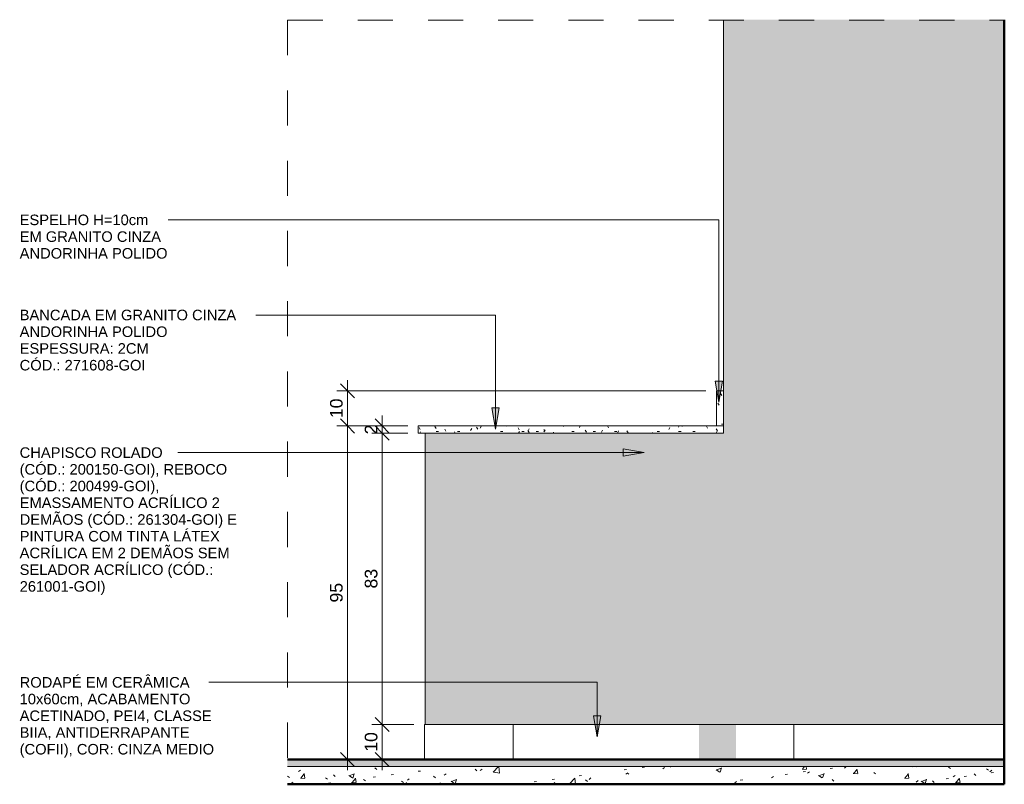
# Model space of a CAD drawing. Header units: metres. Extents: x -0.3 to 17.5, y -18.2 to 2.6.
# Tile 8 of 8: x 14.7 to 17.5, y -0.1 to 2.1. Entities that reach past the tile are written whole.
import ezdxf

# ---------------------------------------------------------------- set-up
doc = ezdxf.new("R2010")
doc.units = ezdxf.units.M
doc.linetypes.add('Projeção', pattern=[0.003969, 0.002381, -0.001587])
for name, color, linetype, lineweight in [('A-ANNO-DIMS', 7, 'Continuous', 9), ('A-ANNO-DIMS-20', 7, 'Continuous', 9), ('A-DETL-GENF', 7, 'Continuous', 5), ('A-FLOR', 7, 'Continuous', 5), ('A-FLOR-MCUT', 7, 'Continuous', 5), ('A-FLOR-OVHD', 7, 'Projeção', 5), ('A-FLOR-PATT', 7, 'Continuous', 50), ('A-WALL', 7, 'Continuous', 5), ('A-WALL-PATT', 7, 'Continuous', 5), ('G-ANNO-TEXT', 7, 'Continuous', 9), ('I-WALL', 7, 'Continuous', 5), ('Q-CASE', 7, 'Continuous', 5)]:
    doc.layers.add(name, color=color, linetype=linetype, lineweight=lineweight)
doc.layers.add('A-DETL', color=7, linetype='Continuous', lineweight=5, true_color=0x00a600)
doc.styles.add('Arial_3', font='arial.ttf', dxfattribs={"height": 0.03})
doc.styles.add('Arial_4', font='arial.ttf', dxfattribs={"height": 0.036})
doc.dimstyles.new('Com_linha__ref__contínua__-_Cor_Vermelha_Arial_1_8mm_1', dxfattribs={"dimscale": 0.3048, "dimtxt": 0.036729, "dimasz": 0.131234, "dimexe": 0.098425, "dimexo": 0.098425, "dimgap": 0.009843, "dimtad": 1, "dimdec": 1, "dimlfac": 100, "dimrnd": 0.1, "dimdsep": 46, "dimtxsty": 'Arial_4', "dimblk1": 'OBLIQUE', "dimblk2": 'OBLIQUE', "dimsah": 1, "dimcen": 0.09, "dimdle": 0.098425, "dimazin": 0, "dimtfac": 1, "dimtdec": 4, "dimtix": 1, "dimtmove": 0, "dimatfit": 3, "dimfxl": 1, "dimtvp": 1, "dimtolj": 1, "dimtzin": 0, "dimarcsym": 2})
pattern_1 = [(50, (-0.58643, 0), (0.1457532, -0.01275165), [0.01524, -0.16764]), (355, (-0.58643, 0), (-0.0281956, 0.152849), [0.01219, -0.13411]), (100.451, (-0.57428, -0.00106), (0.1175571, 0.1400984), [0.01295, -0.14247]), (46.184, (-0.58643, 0.04064), (0.2168615, -0.0336392), [0.02286, -0.25146]), (96.636, (-0.56836, 0.03784), (0.1899178, 0.1979433), [0.01943, -0.21371]), (351.184, (-0.58643, 0.04064), (0.1899206, 0.197941), [0.01829, -0.20117]), (21, (-0.56611, 0.03048), (0.1212965, -0.0818154), [0.01524, -0.16764]), (326, (-0.56611, 0.03048), (0.0494422, 0.1473543), [0.01219, -0.13411]), (71.451, (-0.556, 0.02366), (0.1707388, 0.06554), [0.01295, -0.14247]), (37.5, (-0.58643, 0), (0.00247227, 0.06764328), [0.00671, -0.12578, 0.00671, -0.12944, -0.13462]), (37.5, (-0.58643, 0), (0.00247227, 0.06764328), [-0.26863, 0.00671, -0.12791]), (7.5, (-0.58643, 0), (0.05345655, 0.08014312), [0.00671, -0.07092, 0.00671, -0.12273, -0.05131]), (7.5, (-0.58643, 0), (0.05345655, 0.08014312), [-0.20706, 0.00671, -0.0446]), (327.5, (-0.63174, 0), (0.10847647, -0.00458194), [0.00671, -0.04409, 0.00671, -0.15179, -0.21031]), (327.5, (-0.63174, 0), (0.10847647, -0.00458194), [-0.2093, 0.00671, -0.20361]), (317.5, (-0.65206, 0), (0.11850734, 0.0203419), [0.00671, -0.05933, 0.00671, -0.09855, -0.14935]), (317.5, (-0.65206, 0), (0.11850734, 0.0203419), [-0.1713, 0.00671, -0.14265])]
pattern_2 = [(0, (0, 0), (0.08128, 0.02032), [0.00671, -0.05425, 0.00671, -0.05425, -0.32512]), (0, (0, 0), (0.08128, 0.02032), [-0.12192, 0.00671, -0.11521, 0.00671, -0.05425, -0.14224]), (0, (0, 0), (0.08128, 0.02032), [-0.3048, 0.00671, -0.03393, 0.00671, -0.09489]), (120, (0.03048, 0.01016), (-0.058237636, 0.060230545), [0.00671, -0.05425, 0.00671, -0.37937]), (120, (0.03048, 0.01016), (-0.058237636, 0.060230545), [-0.06767, -0.05425, 0.00671, -0.11521, -0.2032]), (120, (0.03048, 0.01016), (-0.058237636, 0.060230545), [-0.24384, 0.00671, -0.05425, 0.00671, -0.13553]), (120, (0.03048, 0.01016), (-0.058237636, 0.060230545), [-0.31151, -0.03393, 0.00671, -0.09489]), (240, (0.04064, 0.0508), (-0.023042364, -0.080550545), [0.00671, -0.05425, 0.00671, -0.37937]), (240, (0.04064, 0.0508), (-0.023042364, -0.080550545), [-0.06767, -0.05425, 0.00671, -0.11521, -0.2032]), (240, (0.04064, 0.0508), (-0.023042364, -0.080550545), [-0.24384, 0.00671, -0.05425, 0.00671, -0.13553]), (240, (0.04064, 0.0508), (-0.023042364, -0.080550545), [-0.31151, -0.03393, 0.00671, -0.09489])]

# ---------------------------------------------------------------- blocks, each defined once
blk = doc.blocks.new('TAMPO DO ABRIGO GLP EM GRANITO CINZA ANDORINHA - TAMPO DO ABRIGO GLP EM GRANITO CINZA ANDORINHA-1861549-DET_BANCADA_2')
at = {"layer": 'Q-CASE', "true_color": 0xa7a7a7}
h = blk.add_hatch(dxfattribs=at)
h.set_pattern_fill('FP_14', color=253, style=0, pattern_type=2)
h.set_pattern_definition(pattern_2)
h.paths.add_polyline_path([(17.255, 0.95), (17.275, 0.95), (17.275, 1.05), (17.255, 1.05), (17.255, 0.955)])
h = blk.add_hatch(dxfattribs=at)
h.set_pattern_fill('FP_14', color=253, style=0, pattern_type=2)
h.set_pattern_definition(pattern_2)
h.paths.add_polyline_path([(17.0537, 0.93), (17.275, 0.93), (17.275, 0.95), (16.405, 0.95), (16.405, 0.93), (16.585, 0.93)])
at = {"layer": 'Q-CASE'}
for p, q in [((17.255, 1.05), (17.275, 1.05)), ((17.255, 0.95), (17.255, 1.05)), ((17.275, 0.95), (17.275, 1.05)), ((16.405, 0.95), (17.275, 0.95)), ((16.405, 0.93), (16.405, 0.95)), ((17.275, 0.93), (16.405, 0.93)), ((17.275, 0.93), (17.275, 0.95))]:
    blk.add_line(p, q, dxfattribs=at)
blk = doc.blocks.new('DIMBLOCK31-DET_BANCADA_2')
at = {"layer": 'A-ANNO-DIMS-20', "color": 242, "true_color": 0xbd2b2e, "transparency": 16777216}
for p, q in [((15.716, 0.1), (15.696, 0.12)), ((15.716, 0.1), (15.686, 0.1)), ((15.716, -0.03), (15.716, 0.1)), ((15.716, 0.1), (15.736, 0.08)), ((15.716, 0.1), (15.8066, 0.1)), ((15.716, 0), (15.686, 0)), ((15.716, 0), (15.696, 0.02)), ((15.716, 0), (15.736, -0.02)), ((15.716, 0), (15.8066, 0))]:
    blk.add_line(p, q, dxfattribs=at)
at = {"layer": 'A-ANNO-DIMS-20', "color": 0, "transparency": 16777216, "insert": (15.6663, 0.0223), "char_height": 0.036, "width": 0.066452, "attachment_point": 1, "rotation": 90, "line_spacing_factor": 0.941778, "style": 'Arial_4'}
blk.add_mtext('10', dxfattribs=at)
blk = doc.blocks.new('_Oblique')
at = {"color": 0, "linetype": 'ByBlock', "lineweight": -2}
blk.add_line((-0.5, -0.5), (0.5, 0.5), dxfattribs=at)
blk = doc.blocks.new('DIMBLOCK32-DET_BANCADA_2')
at = {"layer": 'A-ANNO-DIMS-20', "color": 242, "true_color": 0xbd2b2e, "transparency": 16777216}
for p, q in [((15.716, 0.93), (15.686, 0.93)), ((15.716, 0.93), (15.696, 0.95)), ((15.716, 0.1), (15.716, 0.93)), ((15.716, 0.93), (15.736, 0.91)), ((15.716, 0.93), (15.7886, 0.93)), ((15.716, 0.1), (15.696, 0.12)), ((15.716, 0.1), (15.686, 0.1)), ((15.716, 0.1), (15.736, 0.08)), ((15.716, 0.1), (15.8066, 0.1))]:
    blk.add_line(p, q, dxfattribs=at)
at = {"layer": 'A-ANNO-DIMS-20', "color": 0, "transparency": 16777216, "insert": (15.6663, 0.4873), "char_height": 0.036, "width": 0.066452, "attachment_point": 1, "rotation": 90, "line_spacing_factor": 0.941778, "style": 'Arial_4'}
blk.add_mtext('83', dxfattribs=at)
blk = doc.blocks.new('DIMBLOCK33-DET_BANCADA_2')
at = {"layer": 'A-ANNO-DIMS-20', "color": 242, "true_color": 0xbd2b2e, "transparency": 16777216}
for p, q in [((15.716, 0.95), (15.696, 0.97)), ((15.716, 0.93), (15.716, 0.98)), ((15.716, 0.95), (15.686, 0.95)), ((15.716, 0.93), (15.686, 0.93)), ((15.716, 0.93), (15.696, 0.95)), ((15.716, 0.95), (15.736, 0.93)), ((15.716, 0.95), (15.7886, 0.95)), ((15.716, 0.93), (15.736, 0.91)), ((15.716, 0.93), (15.7886, 0.93))]:
    blk.add_line(p, q, dxfattribs=at)
at = {"layer": 'A-ANNO-DIMS-20', "color": 0, "transparency": 16777216, "insert": (15.6663, 0.9262), "char_height": 0.036, "width": 0.033226, "attachment_point": 1, "rotation": 90, "line_spacing_factor": 0.941778, "style": 'Arial_4'}
blk.add_mtext('2', dxfattribs=at)
blk = doc.blocks.new('DIMBLOCK34-DET_BANCADA_2')
at = {"layer": 'A-ANNO-DIMS-20', "color": 242, "true_color": 0xbd2b2e, "transparency": 16777216}
for p, q in [((15.617, 0.95), (15.597, 0.97)), ((15.617, -0.03), (15.617, 0.98)), ((15.617, 0.95), (15.587, 0.95)), ((15.617, 0.95), (15.637, 0.93)), ((15.617, 0.95), (15.7886, 0.95)), ((15.617, 0), (15.587, 0)), ((15.617, 0), (15.597, 0.02)), ((15.617, 0), (15.637, -0.02)), ((15.617, 0), (15.8066, 0))]:
    blk.add_line(p, q, dxfattribs=at)
at = {"layer": 'A-ANNO-DIMS-20', "color": 0, "transparency": 16777216, "insert": (15.5673, 0.4473), "char_height": 0.036, "width": 0.066452, "attachment_point": 1, "rotation": 90, "line_spacing_factor": 0.941778, "style": 'Arial_4'}
blk.add_mtext('95', dxfattribs=at)
blk = doc.blocks.new('DIMBLOCK35-DET_BANCADA_2')
at = {"layer": 'A-ANNO-DIMS-20', "color": 242, "true_color": 0xbd2b2e, "transparency": 16777216}
for p, q in [((15.617, 1.05), (15.597, 1.07)), ((15.617, 1.08), (15.617, 0.92)), ((15.617, 1.05), (15.587, 1.05)), ((15.617, 1.05), (15.637, 1.03)), ((15.617, 1.05), (16.6386, 1.05)), ((15.617, 0.95), (15.597, 0.97)), ((15.617, 0.95), (15.587, 0.95)), ((15.617, 0.95), (15.637, 0.93)), ((15.617, 0.95), (15.7886, 0.95))]:
    blk.add_line(p, q, dxfattribs=at)
at = {"layer": 'A-ANNO-DIMS-20', "color": 0, "transparency": 16777216, "insert": (15.5673, 0.9723), "char_height": 0.036, "width": 0.066452, "attachment_point": 1, "rotation": 90, "line_spacing_factor": 0.941778, "style": 'Arial_4'}
blk.add_mtext('10', dxfattribs=at)

msp = doc.modelspace()

# ---------------------------------------------------------------- hatches: boundary and pattern name
at = {"layer": 'A-DETL-GENF', "true_color": 0xffffff}
msp.add_hatch(color=7, dxfattribs=at).paths.add_polyline_path([(16.6886, 0), (16.7238, 0), (16.7238, 0.1), (16.6188, 0.1), (16.6188, 0)])
at = {"layer": 'A-FLOR', "true_color": 0xbbc5c4}
msp.add_hatch(color=9, dxfattribs=at).paths.add_polyline_path([(16.595, -0.02), (17.4886, -0.02), (17.4886, 0), (15.4458, 0), (15.4458, -0.02), (16.4673, -0.02)])
at = {"layer": 'A-FLOR-PATT', "lineweight": 5, "true_color": 0x787878}
h = msp.add_hatch(dxfattribs=at)
h.set_pattern_fill('FP_19', color=8, style=0, pattern_type=2)
h.set_pattern_definition(pattern_1)
h.paths.add_polyline_path([(15.4458, -0.07), (17.4886, -0.07), (17.4886, -0.02), (15.4458, -0.02)])
h = msp.add_hatch(dxfattribs=at)
h.set_pattern_fill('FP_19', color=8, style=0, pattern_type=2)
h.set_pattern_definition(pattern_1)
h.paths.add_polyline_path([(16.4673, -0.0702), (17.4888, -0.0702), (17.4886, -0.07), (15.4458, -0.07), (15.4458, -0.0702), (16.3396, -0.0702)])
at = {"layer": 'A-WALL-PATT', "true_color": 0x787878}
h = msp.add_hatch(dxfattribs=at)
h.set_pattern_fill('FP_20', color=8, style=0, pattern_type=2)
h.set_pattern_definition([(0, (16.68857, 0), (0, 0.6), []), (90, (16.68857, 0), (-0.6, 4e-17), [])])
h.paths.add_polyline_path([(15.8366, 0), (16.6188, 0), (16.6188, 0.1), (15.8366, 0.1), (15.8366, 0.0318)])
h = msp.add_hatch(dxfattribs=at)
h.set_pattern_fill('FP_21', color=8, style=0, pattern_type=2)
h.set_pattern_definition([(0, (18.08857, 0), (0, 0.6), []), (90, (18.08857, 0), (-0.6, 4e-17), [])])
h.paths.add_polyline_path([(17.1057, 0), (17.4886, 0), (17.4886, 0.1), (16.7238, 0.1), (16.7238, 0), (17.0419, 0)])
at = {"layer": 'G-ANNO-TEXT'}
for points in [[(16.6749, 1.0177), (16.6855, 1.0777), (16.6644, 1.0777)], [(16.0391, 0.9412), (16.0497, 1.0012), (16.0285, 1.0012)], [(16.4622, 0.8742), (16.4022, 0.8848), (16.4022, 0.8637)], [(16.3286, 0.065), (16.3392, 0.125), (16.318, 0.125)]]:
    msp.add_hatch(color=256, dxfattribs=at).paths.add_polyline_path(points)
at = {"layer": 'I-WALL', "true_color": 0xf4eccd}
for points in [[(16.7227, 0.1), (17.4886, 0.1), (17.4886, 2.1068), (16.6886, 2.1068), (16.6886, 0.1)], [(15.9986, 0.1), (15.9986, 0.93), (15.8386, 0.93), (15.8386, 0.1), (15.9566, 0.1)], [(15.9986, 0.1), (16.6886, 0.1), (16.6886, 0.93), (15.9986, 0.93), (15.9986, 0.2019)]]:
    msp.add_hatch(color=254, dxfattribs=at).paths.add_polyline_path(points)

# ---------------------------------------------------------------- linework, layer by layer
at = {"layer": 'A-DETL', "color": 7}
msp.add_line((16.7238, 0.1), (16.6188, 0.1), dxfattribs=at)
at = {"layer": 'A-DETL', "color": 7, "lineweight": 50}
msp.add_line((16.6188, 0), (16.7238, 0), dxfattribs=at)
at = {"layer": 'A-FLOR', "lineweight": 50}
for p, q in [((16.6188, 0), (15.4458, 0)), ((17.4886, 0), (16.7238, 0)), ((17.4886, -0.07), (17.4886, 0)), ((15.4458, -0.07), (15.4458, -0.07)), ((15.4458, -0.07), (17.4886, -0.07))]:
    msp.add_line(p, q, dxfattribs=at)
at = {"layer": 'A-FLOR-MCUT'}
msp.add_line((17.4886, -0.02), (15.4458, -0.02), dxfattribs=at)
at = {"layer": 'A-FLOR-OVHD'}
for q in [(17.4866, 2.1054), (15.4466, 0)]:
    msp.add_line((15.4466, 2.1054), q, dxfattribs=at)
at = {"layer": 'A-WALL'}
for p, q in [((15.8366, 0.1), (15.8366, 0)), ((16.6188, 0.1), (15.8366, 0.1)), ((17.4886, 0.1), (16.7238, 0.1))]:
    msp.add_line(p, q, dxfattribs=at)
at = {"layer": 'G-ANNO-TEXT'}
for p, q in [((15.3805, 1.5369), (15.1058, 1.5369)), ((16.6749, 1.5369), (15.3805, 1.5369)), ((16.6749, 1.0177), (16.6749, 1.5369)), ((15.4006, 1.266), (15.3559, 1.266)), ((16.0391, 1.266), (15.4006, 1.266)), ((16.0391, 0.9412), (16.0391, 1.266)), ((16.6855, 1.0777), (16.6644, 1.0777)), ((16.6644, 1.0777), (16.6749, 1.0177)), ((16.6749, 1.0177), (16.6855, 1.0777)), ((16.0497, 1.0012), (16.0285, 1.0012)), ((16.0285, 1.0012), (16.0391, 0.9412)), ((16.0391, 0.9412), (16.0497, 1.0012)), ((15.4201, 0.8742), (15.1336, 0.8742)), ((16.4622, 0.8742), (15.4201, 0.8742)), ((16.4622, 0.8742), (16.4022, 0.8848)), ((16.4022, 0.8848), (16.4022, 0.8637)), ((16.4022, 0.8637), (16.4622, 0.8742)), ((15.3725, 0.2201), (15.2222, 0.2201)), ((16.3286, 0.2201), (15.3725, 0.2201)), ((16.3286, 0.065), (16.3286, 0.2201)), ((16.3392, 0.125), (16.318, 0.125)), ((16.318, 0.125), (16.3286, 0.065)), ((16.3286, 0.065), (16.3392, 0.125))]:
    msp.add_line(p, q, dxfattribs=at)
at = {"layer": 'I-WALL'}
for p, q in [((16.6886, 2.1068), (16.6886, 0.95)), ((15.8386, 0.1), (15.8386, 0.93))]:
    msp.add_line(p, q, dxfattribs=at)
at = {"layer": 'I-WALL', "lineweight": 50}
for p, q in [((17.4886, 2.1068), (17.4886, 0)), ((17.4888, 1.5), (17.4886, 1.5)), ((17.4886, -0.07), (17.4888, -0.07))]:
    msp.add_line(p, q, dxfattribs=at)

# ---------------------------------------------------------------- block references
at = {"layer": 'Q-CASE'}
msp.add_blockref('TAMPO DO ABRIGO GLP EM GRANITO CINZA ANDORINHA - TAMPO DO ABRIGO GLP EM GRANITO CINZA ANDORINHA-1861549-DET_BANCADA_2', (-0.5864, 0), dxfattribs=at)

# ---------------------------------------------------------------- texts
at = {"layer": 'G-ANNO-TEXT', "char_height": 0.03, "attachment_point": 1, "style": 'Arial_3'}
for s, insert, width in [('ESPELHO H=10cm ', (14.6829, 1.5519), 0.463375), ('EM GRANITO CINZA ', (14.6829, 1.5042), 0.506667), ('ANDORINHA POLIDO', (14.6829, 1.4566), 0.514683), ('BANCADA EM GRANITO CINZA ', (14.6829, 1.281), 0.766413), ('ANDORINHA POLIDO', (14.6829, 1.2334), 0.514683), ('ESPESSURA: 2CM', (14.6829, 1.1858), 0.447342), ('CÓD.: 271608-GOI', (14.6829, 1.1381), 0.442532), ('CHAPISCO ROLADO', (14.6829, 0.8892), 0.497046), ('(CÓD.: 200150-GOI), REBOCO ', (14.6829, 0.8416), 0.742363), ('(CÓD.: 200499-GOI), ', (14.6829, 0.794), 0.506667), ('EMASSAMENTO ACRÍLICO 2 ', (14.6829, 0.7464), 0.710295), ('DEMÃOS (CÓD.: 261304-GOI) E ', (14.6829, 0.6987), 0.776033), ('PINTURA COM TINTA LÁTEX ', (14.6829, 0.6511), 0.707088), ('ACRÍLICA EM 2 DEMÃOS SEM ', (14.6829, 0.6035), 0.745569), ('SELADOR ACRÍLICO (CÓD.: ', (14.6829, 0.5559), 0.689451), ('261001-GOI)', (14.6829, 0.5082), 0.303038), ('RODAPÉ EM CERÂMICA ', (14.6829, 0.2351), 0.604472), ('10x60cm, ACABAMENTO ', (14.6829, 0.1875), 0.606076), ('ACETINADO, PEI4, CLASSE ', (14.6829, 0.1399), 0.679831), ('BIIA, ANTIDERRAPANTE ', (14.6829, 0.0923), 0.601266), ('(COFII), COR: CINZA MEDIO', (14.6829, 0.0446), 0.681434)]:
    msp.add_mtext(s, dxfattribs=dict(at, insert=insert, width=width))

# ---------------------------------------------------------------- dimensions: what is measured, and where the dimension line sits
at = {"layer": 'A-ANNO-DIMS', "color": 242, "true_color": 0xbd2b2e}
for base, p1, p2, override, picture, middle in [((15.617, 0.95), (16.6686, 1.05), (15.8186, 0.95), {"dimpost": '<>', "dimfxl": 0.855889}, 'DIMBLOCK35-DET_BANCADA_2', (15.5956, 1)), ((15.617, 0.95), (15.8366, 0), (15.8186, 0.95), {"dimpost": '<>', "dimfxl": 0.950171}, 'DIMBLOCK34-DET_BANCADA_2', (15.5956, 0.475)), ((15.716, 0.95), (15.8186, 0.93), (15.8186, 0.95), {"dimpost": '<>', "dimfxl": 0.02}, 'DIMBLOCK33-DET_BANCADA_2', (15.6949, 0.94)), ((15.716, 0.93), (15.8366, 0.1), (15.8186, 0.93), {"dimpost": '<>', "dimfxl": 0.830196}, 'DIMBLOCK32-DET_BANCADA_2', (15.6946, 0.515)), ((15.716, 0.1), (15.8366, 0), (15.8366, 0.1), {"dimpost": '<>', "dimfxl": 0.1}, 'DIMBLOCK31-DET_BANCADA_2', (15.6946, 0.05))]:
    dim = msp.add_linear_dim(base=base, p1=p1, p2=p2, angle=90, dimstyle='Com_linha__ref__contínua__-_Cor_Vermelha_Arial_1_8mm_1', override=override, dxfattribs=at)
    dim.commit()
    dim.dimension.update_dxf_attribs({"geometry": picture, "text_midpoint": middle})

doc.saveas('drawing.dxf')
